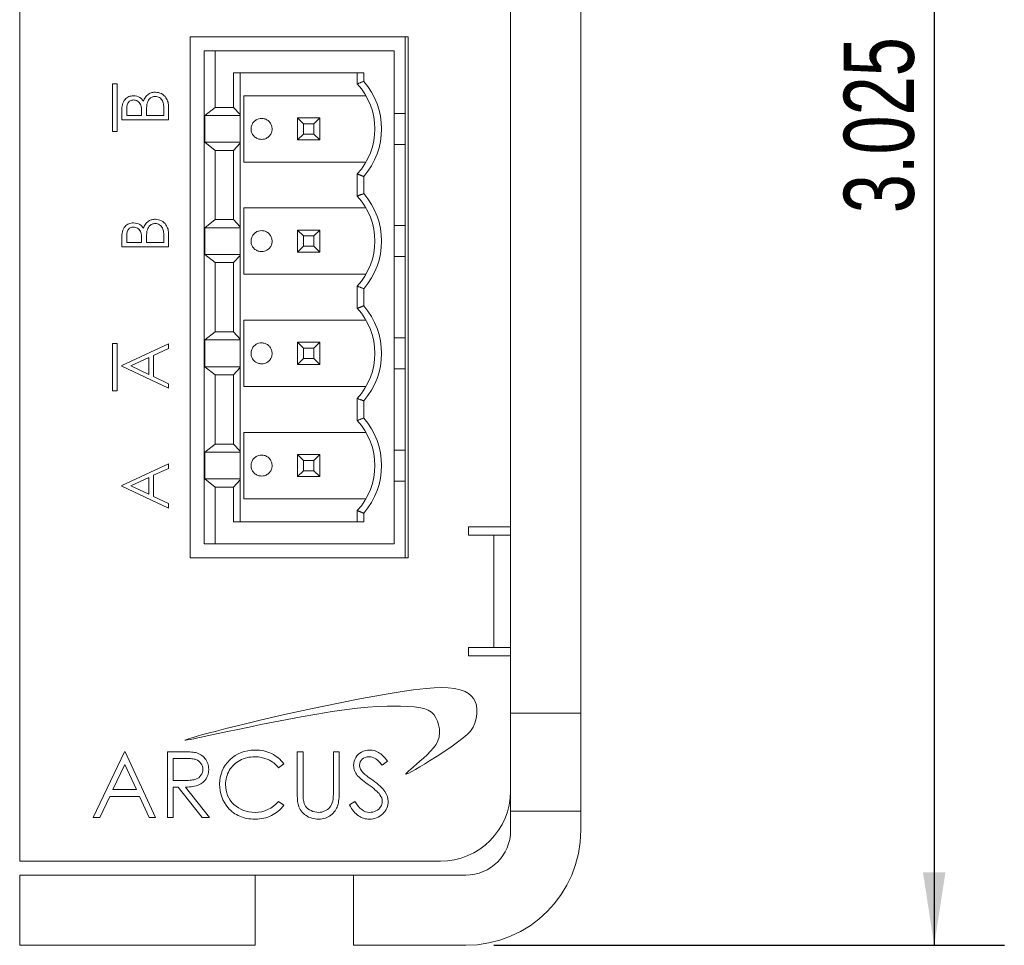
# Model space of a CAD drawing. Header units: inches. Extents: x 0.2 to 16.3, y 0.2 to 11.5.
# Tile 7 of 18: x 8.7 to 10.5, y 4.7 to 6.4. Entities that reach past the tile are written whole.
import ezdxf

# ---------------------------------------------------------------- set-up
doc = ezdxf.new("R2010")
doc.units = ezdxf.units.IN
doc.header["$MEASUREMENT"] = 0
doc.layers.add('FORMAT', color=7, linetype='Continuous')
doc.styles.add('SLDTEXTSTYLE0', font='TXT', dxfattribs={"width": 0.75})
doc.dimstyles.new('SLDDIMSTYLE0', dxfattribs={"dimtxt": 0.125, "dimasz": 0.13, "dimexe": 0, "dimexo": 0.0625, "dimgap": 0.03125, "dimtad": 2, "dimdec": 3, "dimzin": 12, "dimdsep": 46, "dimtxsty": 'Standard', "dimsah": 1, "dimcen": 0.09, "dimadec": 0, "dimazin": 0, "dimtfac": 1, "dimtdec": 3, "dimtofl": 0, "dimtmove": 0, "dimatfit": 3, "dimfxl": 0, "dimtolj": 1, "dimtzin": 12, "dimarcsym": 0})

# ---------------------------------------------------------------- blocks, each defined once
blk = doc.blocks.new('*D20')
at = {"layer": 'FORMAT'}
for p, q in [((9.7647, 7.7517), (10.4697, 7.7517)), ((10.3447, 7.7517), (10.3447, 4.7267)), ((9.5597, 4.7267), (10.4697, 4.7267))]:
    blk.add_line(p, q, dxfattribs=at)
for points in [[(10.3447, 7.7517), (10.3247, 7.6217), (10.3647, 7.6217)], [(10.3447, 4.7267), (10.3647, 4.8567), (10.3247, 4.8567)]]:
    blk.add_solid(points, dxfattribs=at)
at = {"layer": 'FORMAT', "insert": (10.1835, 6.0315), "char_height": 0.125, "attachment_point": 1, "rotation": 90, "style": 'SLDTEXTSTYLE0'}
blk.add_mtext('3.025', dxfattribs=at)

msp = doc.modelspace()

# ---------------------------------------------------------------- linework, layer by layer
at = {"color": 7, "linetype": 'Continuous', "lineweight": 15}
for p, q in [((8.7147, 4.8767), (8.7147, 7.6767)), ((9.5897, 5.1407), (9.5897, 7.3667)), ((9.7147, 5.1407), (9.7147, 7.3667)), ((9.0185, 6.3461), (9.407, 6.3461)), ((9.0185, 5.4174), (9.0185, 6.3461)), ((9.4017, 5.4174), (9.4017, 6.3461)), ((9.407, 6.3461), (9.407, 5.4174)), ((9.0435, 6.3211), (9.0435, 5.4424)), ((9.0631, 6.3211), (9.0435, 6.3211)), ((9.0631, 6.3211), (9.0631, 6.2201)), ((9.382, 6.3211), (9.0631, 6.3211)), ((9.382, 6.3211), (9.382, 5.4424)), ((9.0956, 6.2817), (9.3281, 6.2817)), ((9.0956, 6.2817), (9.0956, 6.2201)), ((9.1079, 6.2817), (9.1079, 6.2071)), ((9.3163, 6.262), (9.3163, 6.2817)), ((9.3281, 6.2817), (9.3281, 6.2665)), ((8.8804, 6.2619), (8.8804, 6.1773)), ((8.8884, 6.2619), (8.8804, 6.2619)), ((8.8884, 6.1773), (8.8884, 6.2619)), ((9.332, 6.2408), (9.1143, 6.2408)), ((9.1143, 6.2408), (9.1143, 6.1227)), ((8.8968, 6.1981), (8.8968, 6.2143)), ((8.9054, 6.2157), (8.9054, 6.2055)), ((8.9716, 6.2055), (8.9716, 6.2162)), ((8.9801, 6.2206), (8.9801, 6.1981)), ((9.0445, 6.2056), (9.0631, 6.2201)), ((9.0631, 6.2201), (9.0956, 6.2201)), ((9.0956, 6.2201), (9.1079, 6.2071)), ((8.9801, 6.1981), (8.8968, 6.1981)), ((8.9054, 6.2055), (8.9321, 6.2055)), ((8.9321, 6.2055), (8.9321, 6.2106)), ((8.9406, 6.2105), (8.9406, 6.2055)), ((8.9406, 6.2055), (8.9716, 6.2055)), ((9.0445, 6.1579), (9.0445, 6.2056)), ((9.1079, 6.2056), (9.0445, 6.2056)), ((9.1079, 6.2071), (9.1079, 6.2056)), ((9.1079, 6.2056), (9.1079, 6.1579)), ((9.21, 6.2014), (9.2205, 6.1909)), ((9.21, 6.2014), (9.21, 6.1621)), ((9.21, 6.2014), (9.2494, 6.2014)), ((9.2494, 6.2014), (9.2388, 6.1909)), ((9.2494, 6.2014), (9.2494, 6.1621)), ((9.2205, 6.1909), (9.2205, 6.1726)), ((9.2388, 6.1909), (9.2205, 6.1909)), ((9.2388, 6.1726), (9.2388, 6.1909)), ((8.8804, 6.1773), (8.8884, 6.1773)), ((9.21, 6.1621), (9.2205, 6.1726)), ((9.2494, 6.1621), (9.21, 6.1621)), ((9.2205, 6.1726), (9.2388, 6.1726)), ((9.2388, 6.1726), (9.2494, 6.1621)), ((9.0631, 6.1434), (9.0445, 6.1579)), ((9.1079, 6.1579), (9.0445, 6.1579)), ((9.0631, 6.0201), (9.0631, 6.1434)), ((9.0956, 6.1434), (9.0631, 6.1434)), ((9.1079, 6.1564), (9.0956, 6.1434)), ((9.0956, 6.0201), (9.0956, 6.1434)), ((9.1079, 6.1579), (9.1079, 6.1564)), ((9.1079, 6.1564), (9.1079, 6.0071)), ((9.1143, 6.1227), (9.332, 6.1227)), ((9.3163, 6.062), (9.3163, 6.1014)), ((9.3281, 6.0969), (9.3281, 6.0665)), ((9.332, 6.0408), (9.1143, 6.0408)), ((9.1143, 6.0408), (9.1143, 5.9227)), ((9.0445, 6.0056), (9.0631, 6.0201)), ((9.0631, 6.0201), (9.0956, 6.0201)), ((9.0956, 6.0201), (9.1079, 6.0071)), ((9.0445, 5.9579), (9.0445, 6.0056)), ((9.1079, 6.0056), (9.0445, 6.0056)), ((9.1079, 6.0071), (9.1079, 6.0056)), ((9.1079, 6.0056), (9.1079, 5.9579)), ((8.8968, 5.9716), (8.8968, 5.9878)), ((8.9054, 5.9892), (8.9054, 5.979)), ((8.9716, 5.979), (8.9716, 5.9897)), ((8.9801, 5.9941), (8.9801, 5.9716)), ((9.2205, 5.9909), (9.21, 6.0014)), ((9.21, 6.0014), (9.21, 5.9621)), ((9.2494, 6.0014), (9.21, 6.0014)), ((9.2205, 5.9909), (9.2205, 5.9726)), ((9.2388, 5.9909), (9.2205, 5.9909)), ((9.2494, 6.0014), (9.2388, 5.9909)), ((9.2388, 5.9909), (9.2388, 5.9726)), ((9.2494, 5.9621), (9.2494, 6.0014)), ((8.9801, 5.9716), (8.8968, 5.9716)), ((8.9054, 5.979), (8.9321, 5.979)), ((8.9321, 5.979), (8.9321, 5.9841)), ((8.9406, 5.984), (8.9406, 5.979)), ((8.9406, 5.979), (8.9716, 5.979)), ((9.2205, 5.9726), (9.21, 5.9621)), ((9.2205, 5.9726), (9.2388, 5.9726)), ((9.2388, 5.9726), (9.2494, 5.9621)), ((9.0631, 5.9434), (9.0445, 5.9579)), ((9.1079, 5.9579), (9.0445, 5.9579)), ((9.1079, 5.9564), (9.0956, 5.9434)), ((9.1079, 5.9579), (9.1079, 5.9564)), ((9.1079, 5.9564), (9.1079, 5.8071)), ((9.21, 5.9621), (9.2494, 5.9621)), ((9.0631, 5.8201), (9.0631, 5.9434)), ((9.0956, 5.9434), (9.0631, 5.9434)), ((9.0956, 5.8201), (9.0956, 5.9434)), ((9.1143, 5.9227), (9.332, 5.9227)), ((9.3163, 5.862), (9.3163, 5.9014)), ((9.3281, 5.8969), (9.3281, 5.8665)), ((9.332, 5.8408), (9.1143, 5.8408)), ((9.1143, 5.8408), (9.1143, 5.7227)), ((9.0445, 5.8056), (9.0631, 5.8201)), ((9.0631, 5.8201), (9.0956, 5.8201)), ((9.0956, 5.8201), (9.1079, 5.8071)), ((8.8884, 5.7995), (8.8804, 5.7995)), ((8.8804, 5.7995), (8.8804, 5.7149)), ((8.8884, 5.7149), (8.8884, 5.7995)), ((8.8968, 5.76), (8.9801, 5.7985)), ((8.9801, 5.7985), (8.9801, 5.7904)), ((9.0445, 5.7579), (9.0445, 5.8056)), ((9.1079, 5.8056), (9.0445, 5.8056)), ((9.1079, 5.8071), (9.1079, 5.8056)), ((9.1079, 5.8056), (9.1079, 5.7579)), ((9.21, 5.8014), (9.2205, 5.7909)), ((9.21, 5.8014), (9.21, 5.7621)), ((9.2494, 5.8014), (9.21, 5.8014)), ((9.2494, 5.8014), (9.2388, 5.7909)), ((9.2494, 5.7621), (9.2494, 5.8014)), ((8.9449, 5.7741), (8.9131, 5.7594)), ((8.9449, 5.7443), (8.9449, 5.7741)), ((8.9801, 5.7904), (8.9534, 5.778)), ((8.9534, 5.778), (8.9534, 5.7403)), ((9.2205, 5.7909), (9.2205, 5.7726)), ((9.2388, 5.7909), (9.2205, 5.7909)), ((9.2388, 5.7726), (9.2388, 5.7909)), ((8.8968, 5.759), (8.8968, 5.76)), ((8.9801, 5.7194), (8.8968, 5.759)), ((8.9131, 5.7594), (8.9449, 5.7443)), ((9.0631, 5.7434), (9.0445, 5.7579)), ((9.1079, 5.7579), (9.0445, 5.7579)), ((9.1079, 5.7564), (9.0956, 5.7434)), ((9.1079, 5.7579), (9.1079, 5.7564)), ((9.1079, 5.7564), (9.1079, 5.6071)), ((9.2205, 5.7726), (9.21, 5.7621)), ((9.21, 5.7621), (9.2494, 5.7621)), ((9.2205, 5.7726), (9.2388, 5.7726)), ((9.2388, 5.7726), (9.2494, 5.7621)), ((8.9534, 5.7403), (8.9801, 5.7276)), ((9.0631, 5.6201), (9.0631, 5.7434)), ((9.0956, 5.7434), (9.0631, 5.7434)), ((9.0956, 5.6201), (9.0956, 5.7434)), ((8.9801, 5.7276), (8.9801, 5.7194)), ((9.1143, 5.7227), (9.332, 5.7227)), ((8.8804, 5.7149), (8.8884, 5.7149)), ((9.3163, 5.662), (9.3163, 5.7014)), ((9.3281, 5.6969), (9.3281, 5.6665)), ((9.332, 5.6408), (9.1143, 5.6408)), ((9.1143, 5.6408), (9.1143, 5.5227)), ((9.0445, 5.6056), (9.0631, 5.6201)), ((9.0631, 5.6201), (9.0956, 5.6201)), ((9.0956, 5.6201), (9.1079, 5.6071)), ((9.0445, 5.5579), (9.0445, 5.6056)), ((9.0445, 5.6056), (9.1079, 5.6056)), ((9.1079, 5.6071), (9.1079, 5.6056)), ((9.1079, 5.6056), (9.1079, 5.5579)), ((9.21, 5.6014), (9.2205, 5.5909)), ((9.21, 5.6014), (9.21, 5.5621)), ((9.2494, 5.6014), (9.21, 5.6014)), ((9.2494, 5.6014), (9.2388, 5.5909)), ((9.2494, 5.5621), (9.2494, 5.6014)), ((8.8968, 5.5464), (8.9801, 5.5848)), ((8.9801, 5.5848), (8.9801, 5.5767)), ((9.2205, 5.5909), (9.2205, 5.5726)), ((9.2388, 5.5909), (9.2205, 5.5909)), ((9.2388, 5.5726), (9.2388, 5.5909)), ((8.9801, 5.5767), (8.9534, 5.5644)), ((8.9534, 5.5644), (8.9534, 5.5266)), ((9.2205, 5.5726), (9.21, 5.5621)), ((9.2205, 5.5726), (9.2388, 5.5726)), ((9.2388, 5.5726), (9.2494, 5.5621)), ((8.8968, 5.5453), (8.8968, 5.5464)), ((8.9449, 5.5604), (8.9131, 5.5457)), ((8.9131, 5.5457), (8.9449, 5.5306)), ((8.9449, 5.5306), (8.9449, 5.5604)), ((9.0631, 5.5434), (9.0445, 5.5579)), ((9.0445, 5.5579), (9.1079, 5.5579)), ((9.1079, 5.5564), (9.0956, 5.5434)), ((9.1079, 5.5579), (9.1079, 5.5564)), ((9.1079, 5.5564), (9.1079, 5.4817)), ((9.2494, 5.5621), (9.21, 5.5621)), ((8.9801, 5.5058), (8.8968, 5.5453)), ((9.0631, 5.5434), (9.0631, 5.4424)), ((9.0956, 5.5434), (9.0631, 5.5434)), ((9.0956, 5.5434), (9.0956, 5.4817)), ((8.9534, 5.5266), (8.9801, 5.5139)), ((8.9801, 5.5139), (8.9801, 5.5058)), ((9.1143, 5.5227), (9.332, 5.5227)), ((9.3163, 5.4817), (9.3163, 5.5014)), ((9.3281, 5.4969), (9.3281, 5.4817)), ((9.3281, 5.4817), (9.0956, 5.4817)), ((9.5147, 5.4727), (9.5897, 5.4727)), ((9.5147, 5.4577), (9.5147, 5.4727)), ((9.0435, 5.4424), (9.0631, 5.4424)), ((9.382, 5.4424), (9.0631, 5.4424)), ((9.5297, 5.4577), (9.5147, 5.4577)), ((9.5297, 5.4577), (9.5597, 5.4577)), ((9.5597, 5.4577), (9.5897, 5.4577)), ((9.5597, 5.2577), (9.5597, 5.4577)), ((9.5897, 5.2577), (9.5897, 5.4577)), ((9.407, 5.4174), (9.0185, 5.4174)), ((9.5147, 5.2427), (9.5147, 5.2577)), ((9.5147, 5.2577), (9.5297, 5.2577)), ((9.5597, 5.2577), (9.5297, 5.2577)), ((9.5597, 5.2577), (9.5897, 5.2577)), ((9.5897, 5.2427), (9.5147, 5.2427)), ((9.3926, 5.1783), (9.3681, 5.1743)), ((9.4165, 5.1819), (9.3926, 5.1783)), ((9.4394, 5.1846), (9.4165, 5.1819)), ((9.4533, 5.1856), (9.4394, 5.1846)), ((9.4664, 5.186), (9.4533, 5.1856)), ((9.4787, 5.1856), (9.4664, 5.186)), ((9.4899, 5.1844), (9.4787, 5.1856)), ((9.5001, 5.1822), (9.4899, 5.1844)), ((9.5089, 5.1789), (9.5001, 5.1822)), ((9.5147, 5.1756), (9.5089, 5.1789)), ((9.324, 5.1664), (9.28, 5.1578)), ((9.3681, 5.1743), (9.324, 5.1664)), ((9.5197, 5.1716), (9.5147, 5.1756)), ((9.5237, 5.1668), (9.5197, 5.1716)), ((9.5268, 5.1612), (9.5237, 5.1668)), ((9.5288, 5.1547), (9.5268, 5.1612)), ((9.2115, 5.1434), (9.187, 5.138)), ((9.2367, 5.1489), (9.2115, 5.1434)), ((9.28, 5.1578), (9.2367, 5.1489)), ((9.2445, 5.1389), (9.2716, 5.1432)), ((9.2716, 5.1432), (9.2976, 5.1469)), ((9.2976, 5.1469), (9.3168, 5.1493)), ((9.3168, 5.1493), (9.335, 5.1511)), ((9.335, 5.1511), (9.3524, 5.1523)), ((9.3524, 5.1523), (9.3695, 5.1529)), ((9.3695, 5.1529), (9.3813, 5.1531)), ((9.3813, 5.1531), (9.3933, 5.1529)), ((9.3933, 5.1529), (9.4055, 5.1525)), ((9.4055, 5.1525), (9.418, 5.1517)), ((9.418, 5.1517), (9.4299, 5.15)), ((9.4299, 5.15), (9.4368, 5.1483)), ((9.4368, 5.1483), (9.443, 5.1458)), ((9.443, 5.1458), (9.4485, 5.1423)), ((9.4485, 5.1423), (9.4534, 5.1374)), ((9.5297, 5.1472), (9.5288, 5.1547)), ((9.5296, 5.1391), (9.5297, 5.1472)), ((9.1409, 5.1273), (9.1196, 5.1222)), ((9.1634, 5.1326), (9.1409, 5.1273)), ((9.1447, 5.1201), (9.1665, 5.1245)), ((9.187, 5.138), (9.1634, 5.1326)), ((9.1665, 5.1245), (9.1887, 5.1288)), ((9.1887, 5.1288), (9.2167, 5.134)), ((9.2167, 5.134), (9.2445, 5.1389)), ((9.4534, 5.1374), (9.4566, 5.1324)), ((9.4566, 5.1324), (9.4594, 5.1263)), ((9.4594, 5.1263), (9.4614, 5.1194)), ((9.5262, 5.1228), (9.5284, 5.1308)), ((9.5284, 5.1308), (9.5296, 5.1391)), ((9.7147, 5.1407), (9.5897, 5.1407)), ((9.5897, 4.9657), (9.5897, 5.1407)), ((9.7147, 4.9657), (9.7147, 5.1407)), ((9.0654, 5.1086), (9.0507, 5.1048)), ((9.0819, 5.1129), (9.0654, 5.1086)), ((9.0687, 5.1041), (9.0849, 5.1076)), ((9.1, 5.1174), (9.0819, 5.1129)), ((9.0849, 5.1076), (9.1037, 5.1116)), ((9.1196, 5.1222), (9.1, 5.1174)), ((9.1037, 5.1116), (9.1237, 5.1158)), ((9.1237, 5.1158), (9.1447, 5.1201)), ((9.4614, 5.1194), (9.4627, 5.1123)), ((9.4627, 5.1123), (9.4632, 5.1054)), ((9.5124, 5.1024), (9.5182, 5.1086)), ((9.5182, 5.1086), (9.5229, 5.1155)), ((9.5229, 5.1155), (9.5262, 5.1228)), ((9.0091, 5.0924), (9.009, 5.0923)), ((9.009, 5.0923), (9.009, 5.0922)), ((9.009, 5.0922), (9.009, 5.0922)), ((9.009, 5.0922), (9.0093, 5.0921)), ((9.0094, 5.0926), (9.0091, 5.0924)), ((9.0093, 5.0921), (9.0097, 5.0921)), ((9.0106, 5.0931), (9.0094, 5.0926)), ((9.0097, 5.0921), (9.0109, 5.0922)), ((9.0124, 5.0937), (9.0106, 5.0931)), ((9.0109, 5.0922), (9.0141, 5.0927)), ((9.0156, 5.0948), (9.0124, 5.0937)), ((9.0141, 5.0927), (9.0188, 5.0936)), ((9.0198, 5.0961), (9.0156, 5.0948)), ((9.0188, 5.0936), (9.0249, 5.0948)), ((9.0258, 5.0979), (9.0198, 5.0961)), ((9.0249, 5.0948), (9.0323, 5.0964)), ((9.033, 5.0999), (9.0258, 5.0979)), ((9.0323, 5.0964), (9.041, 5.0982)), ((9.0413, 5.1022), (9.033, 5.0999)), ((9.041, 5.0982), (9.054, 5.101)), ((9.0507, 5.1048), (9.0413, 5.1022)), ((9.054, 5.101), (9.0687, 5.1041)), ((9.4602, 5.0909), (9.4569, 5.0847)), ((9.4624, 5.0977), (9.4602, 5.0909)), ((9.4632, 5.1054), (9.4624, 5.0977)), ((9.4853, 5.0818), (9.4972, 5.0903)), ((9.4972, 5.0903), (9.5054, 5.0964)), ((9.5054, 5.0964), (9.5124, 5.1024)), ((8.9015, 5.0717), (8.8459, 4.9546)), ((8.903, 5.0717), (8.9015, 5.0717)), ((8.957, 4.9546), (8.903, 5.0717)), ((9.0015, 5.0717), (8.978, 5.0717)), ((8.978, 5.0717), (8.978, 4.9546)), ((9.0062, 5.0717), (9.0015, 5.0717)), ((9.1151, 5.0723), (9.1094, 5.0704)), ((9.1212, 5.0736), (9.1151, 5.0723)), ((9.1275, 5.0745), (9.1212, 5.0736)), ((9.1342, 5.0747), (9.1275, 5.0745)), ((9.1382, 5.0746), (9.1342, 5.0747)), ((9.1421, 5.0743), (9.1382, 5.0746)), ((9.146, 5.0738), (9.1421, 5.0743)), ((9.1497, 5.0731), (9.146, 5.0738)), ((9.1533, 5.0722), (9.1497, 5.0731)), ((9.1569, 5.0711), (9.1533, 5.0722)), ((9.2198, 5.0717), (9.2093, 5.0717)), ((9.2093, 5.0717), (9.2093, 5.001)), ((9.2198, 4.9986), (9.2198, 5.0717)), ((9.2844, 5.0717), (9.2739, 5.0717)), ((9.2739, 5.0717), (9.2739, 5.0016)), ((9.2844, 5.001), (9.2844, 5.0717)), ((9.3275, 5.0727), (9.3241, 5.0711)), ((9.3311, 5.0739), (9.3275, 5.0727)), ((9.3349, 5.0745), (9.3311, 5.0739)), ((9.3388, 5.0747), (9.3349, 5.0745)), ((9.3429, 5.0745), (9.3388, 5.0747)), ((9.3469, 5.0737), (9.3429, 5.0745)), ((9.3507, 5.0723), (9.3469, 5.0737)), ((9.3545, 5.0705), (9.3507, 5.0723)), ((9.447, 5.0726), (9.4408, 5.0664)), ((9.4524, 5.0787), (9.447, 5.0726)), ((9.4569, 5.0847), (9.4524, 5.0787)), ((9.4588, 5.0641), (9.4723, 5.073)), ((9.4723, 5.073), (9.4853, 5.0818)), ((8.9885, 5.0597), (8.9885, 5.0207)), ((9.0105, 5.0597), (8.9885, 5.0597)), ((9.0105, 5.0716), (9.0062, 5.0717)), ((9.0144, 5.0715), (9.0105, 5.0716)), ((9.0136, 5.0597), (9.0105, 5.0597)), ((9.0164, 5.0596), (9.0136, 5.0597)), ((9.0179, 5.0713), (9.0144, 5.0715)), ((9.0191, 5.0594), (9.0164, 5.0596)), ((9.021, 5.0711), (9.0179, 5.0713)), ((9.0215, 5.0592), (9.0191, 5.0594)), ((9.0237, 5.0708), (9.021, 5.0711)), ((9.0236, 5.0589), (9.0215, 5.0592)), ((9.0256, 5.0586), (9.0236, 5.0589)), ((9.0261, 5.0705), (9.0237, 5.0708)), ((9.0273, 5.0582), (9.0256, 5.0586)), ((9.028, 5.0701), (9.0261, 5.0705)), ((9.0288, 5.0577), (9.0273, 5.0582)), ((9.0306, 5.0695), (9.028, 5.0701)), ((9.0314, 5.0565), (9.0288, 5.0577)), ((9.033, 5.0686), (9.0306, 5.0695)), ((9.0338, 5.055), (9.0314, 5.0565)), ((9.0353, 5.0676), (9.033, 5.0686)), ((9.0359, 5.0531), (9.0338, 5.055)), ((9.0375, 5.0664), (9.0353, 5.0676)), ((9.0396, 5.065), (9.0375, 5.0664)), ((9.0415, 5.0634), (9.0396, 5.065)), ((9.0434, 5.0617), (9.0415, 5.0634)), ((9.045, 5.0598), (9.0434, 5.0617)), ((9.0466, 5.0578), (9.045, 5.0598)), ((9.0479, 5.0556), (9.0466, 5.0578)), ((9.0491, 5.0534), (9.0479, 5.0556)), ((9.0891, 5.0572), (9.0849, 5.0526)), ((9.0938, 5.0613), (9.0891, 5.0572)), ((9.0987, 5.0649), (9.0938, 5.0613)), ((9.1039, 5.0679), (9.0987, 5.0649)), ((9.1014, 5.0525), (9.1042, 5.0544)), ((9.1094, 5.0704), (9.1039, 5.0679)), ((9.1042, 5.0544), (9.1071, 5.0561)), ((9.1071, 5.0561), (9.1102, 5.0576)), ((9.1102, 5.0576), (9.1133, 5.059)), ((9.1133, 5.059), (9.1165, 5.0601)), ((9.1165, 5.0601), (9.1198, 5.0611)), ((9.1198, 5.0611), (9.1231, 5.0618)), ((9.1231, 5.0618), (9.1265, 5.0623)), ((9.1265, 5.0623), (9.13, 5.0626)), ((9.13, 5.0626), (9.1335, 5.0627)), ((9.1335, 5.0627), (9.1399, 5.0624)), ((9.1399, 5.0624), (9.146, 5.0615)), ((9.146, 5.0615), (9.1518, 5.0599)), ((9.1518, 5.0599), (9.1574, 5.0578)), ((9.1603, 5.0698), (9.1569, 5.0711)), ((9.1574, 5.0578), (9.1601, 5.0564)), ((9.1601, 5.0564), (9.1627, 5.055)), ((9.1636, 5.0683), (9.1603, 5.0698)), ((9.1627, 5.055), (9.1651, 5.0534)), ((9.1669, 5.0666), (9.1636, 5.0683)), ((9.1699, 5.0647), (9.1669, 5.0666)), ((9.1729, 5.0627), (9.1699, 5.0647)), ((9.1756, 5.0606), (9.1729, 5.0627)), ((9.1783, 5.0582), (9.1756, 5.0606)), ((9.1808, 5.0557), (9.1783, 5.0582)), ((9.1831, 5.0531), (9.1808, 5.0557)), ((9.3108, 5.0547), (9.3101, 5.0511)), ((9.312, 5.0581), (9.3108, 5.0547)), ((9.3136, 5.0613), (9.312, 5.0581)), ((9.3157, 5.0642), (9.3136, 5.0613)), ((9.3181, 5.0669), (9.3157, 5.0642)), ((9.3209, 5.0692), (9.3181, 5.0669)), ((9.3241, 5.0711), (9.3209, 5.0692)), ((9.3216, 5.0537), (9.3231, 5.0562)), ((9.3231, 5.0562), (9.3252, 5.0584)), ((9.3252, 5.0584), (9.3278, 5.0603)), ((9.3278, 5.0603), (9.3307, 5.0617)), ((9.3307, 5.0617), (9.334, 5.0625)), ((9.334, 5.0625), (9.3376, 5.0627)), ((9.3376, 5.0627), (9.3405, 5.0625)), ((9.3405, 5.0625), (9.3432, 5.062)), ((9.3432, 5.062), (9.3459, 5.0611)), ((9.3459, 5.0611), (9.3484, 5.0598)), ((9.3484, 5.0598), (9.3497, 5.059)), ((9.3497, 5.059), (9.351, 5.0579)), ((9.351, 5.0579), (9.3525, 5.0567)), ((9.3525, 5.0567), (9.3539, 5.0553)), ((9.3539, 5.0553), (9.3555, 5.0537)), ((9.3563, 5.0693), (9.3545, 5.0705)), ((9.3582, 5.0679), (9.3563, 5.0693)), ((9.3601, 5.0663), (9.3582, 5.0679)), ((9.362, 5.0645), (9.3601, 5.0663)), ((9.3605, 5.0477), (9.37, 5.0549)), ((9.364, 5.0624), (9.362, 5.0645)), ((9.3659, 5.0601), (9.364, 5.0624)), ((9.3679, 5.0576), (9.3659, 5.0601)), ((9.37, 5.0549), (9.3679, 5.0576)), ((9.4281, 5.0548), (9.4221, 5.0496)), ((9.4342, 5.0603), (9.4281, 5.0548)), ((9.4408, 5.0664), (9.4342, 5.0603)), ((9.4363, 5.0498), (9.4454, 5.0555)), ((9.4454, 5.0555), (9.4588, 5.0641)), ((8.9021, 5.0489), (8.8809, 5.0042)), ((8.9227, 5.0042), (8.9021, 5.0489)), ((9.0377, 5.0509), (9.0359, 5.0531)), ((9.0392, 5.0485), (9.0377, 5.0509)), ((9.0403, 5.046), (9.0392, 5.0485)), ((9.0409, 5.0433), (9.0403, 5.046)), ((9.0403, 5.0348), (9.0409, 5.0376)), ((9.0411, 5.0404), (9.0409, 5.0433)), ((9.0409, 5.0376), (9.0411, 5.0404)), ((9.05, 5.051), (9.0491, 5.0534)), ((9.0507, 5.0485), (9.05, 5.051)), ((9.0512, 5.046), (9.0507, 5.0485)), ((9.0515, 5.0432), (9.0512, 5.046)), ((9.0513, 5.0357), (9.0516, 5.0404)), ((9.0516, 5.0404), (9.0515, 5.0432)), ((9.0756, 5.0376), (9.0737, 5.032)), ((9.0782, 5.0428), (9.0756, 5.0376)), ((9.0812, 5.0479), (9.0782, 5.0428)), ((9.0849, 5.0526), (9.0812, 5.0479)), ((9.0867, 5.0354), (9.0883, 5.0382)), ((9.0883, 5.0382), (9.0901, 5.041)), ((9.0901, 5.041), (9.092, 5.0436)), ((9.092, 5.0436), (9.0941, 5.046)), ((9.0941, 5.046), (9.0964, 5.0483)), ((9.0964, 5.0483), (9.0988, 5.0505)), ((9.0988, 5.0505), (9.1014, 5.0525)), ((9.1651, 5.0534), (9.1675, 5.0517)), ((9.1675, 5.0517), (9.1698, 5.0498)), ((9.1698, 5.0498), (9.172, 5.0477)), ((9.172, 5.0477), (9.1741, 5.0455)), ((9.1741, 5.0455), (9.1761, 5.0432)), ((9.1761, 5.0432), (9.1853, 5.0502)), ((9.1853, 5.0502), (9.1831, 5.0531)), ((9.3101, 5.0511), (9.3099, 5.0474)), ((9.3099, 5.0474), (9.31, 5.045)), ((9.31, 5.045), (9.3103, 5.0427)), ((9.3103, 5.0427), (9.3108, 5.0404)), ((9.3108, 5.0404), (9.3115, 5.0382)), ((9.3115, 5.0382), (9.3125, 5.0359)), ((9.3204, 5.0479), (9.3207, 5.0509)), ((9.3205, 5.046), (9.3204, 5.0479)), ((9.3208, 5.0442), (9.3205, 5.046)), ((9.3207, 5.0509), (9.3216, 5.0537)), ((9.3213, 5.0423), (9.3208, 5.0442)), ((9.322, 5.0405), (9.3213, 5.0423)), ((9.3231, 5.0387), (9.322, 5.0405)), ((9.3244, 5.0368), (9.3231, 5.0387)), ((9.3261, 5.0348), (9.3244, 5.0368)), ((9.3555, 5.0537), (9.3571, 5.0519)), ((9.3571, 5.0519), (9.3587, 5.0499)), ((9.3587, 5.0499), (9.3605, 5.0477)), ((9.4075, 5.037), (9.4045, 5.0343)), ((9.4116, 5.0406), (9.4075, 5.037)), ((9.4165, 5.0448), (9.4116, 5.0406)), ((9.4137, 5.0365), (9.4202, 5.0402)), ((9.4221, 5.0496), (9.4165, 5.0448)), ((9.4202, 5.0402), (9.4278, 5.0447)), ((9.4278, 5.0447), (9.4363, 5.0498)), ((8.9885, 5.0207), (9.01, 5.0205)), ((9.01, 5.0205), (9.013, 5.0205)), ((9.013, 5.0205), (9.0158, 5.0207)), ((9.0158, 5.0207), (9.0184, 5.0208)), ((9.0184, 5.0208), (9.0208, 5.0211)), ((9.0208, 5.0211), (9.023, 5.0214)), ((9.023, 5.0214), (9.025, 5.0217)), ((9.025, 5.0217), (9.0268, 5.0222)), ((9.0268, 5.0222), (9.0284, 5.0227)), ((9.0284, 5.0227), (9.0312, 5.024)), ((9.0312, 5.024), (9.0338, 5.0255)), ((9.0338, 5.0255), (9.0359, 5.0275)), ((9.0359, 5.0275), (9.0377, 5.0297)), ((9.0377, 5.0297), (9.0392, 5.0322)), ((9.0392, 5.0322), (9.0403, 5.0348)), ((9.0414, 5.0171), (9.0444, 5.0201)), ((9.0444, 5.0201), (9.047, 5.0235)), ((9.047, 5.0235), (9.049, 5.0273)), ((9.049, 5.0273), (9.0505, 5.0314)), ((9.0505, 5.0314), (9.0513, 5.0357)), ((9.0714, 5.0202), (9.0711, 5.0139)), ((9.0723, 5.0262), (9.0714, 5.0202)), ((9.0737, 5.032), (9.0723, 5.0262)), ((9.0817, 5.0165), (9.0821, 5.0199)), ((9.0821, 5.0199), (9.0826, 5.0231)), ((9.0826, 5.0231), (9.0833, 5.0263)), ((9.0833, 5.0263), (9.0843, 5.0295)), ((9.0843, 5.0295), (9.0854, 5.0325)), ((9.0854, 5.0325), (9.0867, 5.0354)), ((9.3125, 5.0359), (9.3136, 5.0338)), ((9.3136, 5.0338), (9.3149, 5.0317)), ((9.3149, 5.0317), (9.3164, 5.0296)), ((9.3164, 5.0296), (9.3176, 5.0283)), ((9.3176, 5.0283), (9.319, 5.0267)), ((9.319, 5.0267), (9.3209, 5.025)), ((9.3209, 5.025), (9.3231, 5.0231)), ((9.3231, 5.0231), (9.3257, 5.0211)), ((9.3257, 5.0211), (9.3286, 5.0188)), ((9.3281, 5.0328), (9.3261, 5.0348)), ((9.3289, 5.0321), (9.3281, 5.0328)), ((9.33, 5.0312), (9.3289, 5.0321)), ((9.3315, 5.0301), (9.33, 5.0312)), ((9.3333, 5.0287), (9.3315, 5.0301)), ((9.3354, 5.0272), (9.3333, 5.0287)), ((9.3379, 5.0254), (9.3354, 5.0272)), ((9.3407, 5.0234), (9.3379, 5.0254)), ((9.3439, 5.0211), (9.3407, 5.0234)), ((9.3477, 5.0183), (9.3439, 5.0211)), ((9.4028, 5.0323), (9.4027, 5.0319)), ((9.4027, 5.0319), (9.4027, 5.0318)), ((9.4027, 5.0318), (9.4028, 5.0317)), ((9.4034, 5.0331), (9.4028, 5.0323)), ((9.4028, 5.0317), (9.4032, 5.0316)), ((9.4032, 5.0316), (9.4037, 5.0317)), ((9.4045, 5.0343), (9.4034, 5.0331)), ((9.4037, 5.0317), (9.405, 5.0321)), ((9.405, 5.0321), (9.4084, 5.0337)), ((9.4084, 5.0337), (9.4137, 5.0365)), ((8.8809, 5.0042), (8.9227, 5.0042)), ((8.9885, 4.9546), (8.9885, 5.0087)), ((8.9885, 5.0087), (8.9971, 5.0087)), ((8.9971, 5.0087), (9.0401, 4.9546)), ((9.0531, 4.9546), (9.0101, 5.0087)), ((9.0101, 5.0087), (9.0138, 5.0087)), ((9.0138, 5.0087), (9.0172, 5.0089)), ((9.0172, 5.0089), (9.0205, 5.0092)), ((9.0205, 5.0092), (9.0236, 5.0097)), ((9.0236, 5.0097), (9.0264, 5.0102)), ((9.0264, 5.0102), (9.0291, 5.0108)), ((9.0291, 5.0108), (9.0315, 5.0116)), ((9.0315, 5.0116), (9.0338, 5.0125)), ((9.0338, 5.0125), (9.0378, 5.0146)), ((9.0378, 5.0146), (9.0414, 5.0171)), ((9.0711, 5.0139), (9.0714, 5.0079)), ((9.0714, 5.0079), (9.0721, 5.0021)), ((9.0721, 5.0021), (9.0732, 4.9965)), ((9.0816, 5.0131), (9.0817, 5.0165)), ((9.0819, 5.0079), (9.0816, 5.0131)), ((9.0826, 5.0029), (9.0819, 5.0079)), ((9.0837, 4.9982), (9.0826, 5.0029)), ((9.2739, 5.0016), (9.2738, 4.9983)), ((9.3286, 5.0188), (9.3319, 5.0163)), ((9.3319, 5.0163), (9.3356, 5.0136)), ((9.3356, 5.0136), (9.3393, 5.011)), ((9.3393, 5.011), (9.3427, 5.0084)), ((9.3427, 5.0084), (9.3458, 5.0059)), ((9.3458, 5.0059), (9.3486, 5.0035)), ((9.3512, 5.0156), (9.3477, 5.0183)), ((9.3486, 5.0035), (9.3511, 5.0012)), ((9.3543, 5.013), (9.3512, 5.0156)), ((9.3572, 5.0104), (9.3543, 5.013)), ((9.3598, 5.008), (9.3572, 5.0104)), ((9.362, 5.0056), (9.3598, 5.008)), ((9.364, 5.0033), (9.362, 5.0056)), ((9.3656, 5.001), (9.364, 5.0033)), ((8.8574, 4.9546), (8.8752, 4.9922)), ((8.8752, 4.9922), (8.9283, 4.9922)), ((8.9283, 4.9922), (8.9456, 4.9546)), ((9.0732, 4.9965), (9.0748, 4.9912)), ((9.0748, 4.9912), (9.0769, 4.9861)), ((9.0769, 4.9861), (9.0795, 4.9812)), ((9.0854, 4.9937), (9.0837, 4.9982)), ((9.0875, 4.9894), (9.0854, 4.9937)), ((9.09, 4.9853), (9.0875, 4.9894)), ((9.0931, 4.9814), (9.09, 4.9853)), ((9.2093, 5.001), (9.2093, 4.9967)), ((9.2093, 4.9967), (9.2094, 4.9928)), ((9.2094, 4.9928), (9.2096, 4.9892)), ((9.2096, 4.9892), (9.2098, 4.9859)), ((9.2098, 4.9859), (9.2101, 4.983)), ((9.2198, 4.9959), (9.2198, 4.9986)), ((9.2199, 4.9935), (9.2198, 4.9959)), ((9.2199, 4.9914), (9.2199, 4.9935)), ((9.22, 4.9896), (9.2199, 4.9914)), ((9.2201, 4.9881), (9.22, 4.9896)), ((9.2201, 4.9869), (9.2201, 4.9881)), ((9.2203, 4.986), (9.2201, 4.9869)), ((9.2209, 4.9827), (9.2203, 4.986)), ((9.2729, 4.9846), (9.2727, 4.9834)), ((9.2732, 4.9862), (9.2729, 4.9846)), ((9.2734, 4.988), (9.2732, 4.9862)), ((9.2735, 4.9901), (9.2734, 4.988)), ((9.2737, 4.9926), (9.2735, 4.9901)), ((9.2738, 4.9953), (9.2737, 4.9926)), ((9.2738, 4.9983), (9.2738, 4.9953)), ((9.2832, 4.9837), (9.2836, 4.9868)), ((9.2836, 4.9868), (9.2839, 4.9901)), ((9.2839, 4.9901), (9.2842, 4.9935)), ((9.2842, 4.9935), (9.2843, 4.9972)), ((9.2843, 4.9972), (9.2844, 5.001)), ((9.3511, 5.0012), (9.3533, 4.9991)), ((9.3533, 4.9991), (9.3552, 4.997)), ((9.3552, 4.997), (9.3567, 4.995)), ((9.3567, 4.995), (9.3586, 4.9921)), ((9.3586, 4.9921), (9.3599, 4.9893)), ((9.3599, 4.9893), (9.3607, 4.9864)), ((9.3607, 4.9864), (9.3609, 4.9835)), ((9.3682, 4.9966), (9.3656, 5.001)), ((9.37, 4.9922), (9.3682, 4.9966)), ((9.3711, 4.9877), (9.37, 4.9922)), ((9.3715, 4.9833), (9.3711, 4.9877)), ((9.0795, 4.9812), (9.0825, 4.9765)), ((9.0825, 4.9765), (9.086, 4.9721)), ((9.086, 4.9721), (9.0882, 4.9696)), ((9.0882, 4.9696), (9.0906, 4.9673)), ((9.0906, 4.9673), (9.0931, 4.9651)), ((9.0966, 4.9778), (9.0931, 4.9814)), ((9.1004, 4.9745), (9.0966, 4.9778)), ((9.1045, 4.9716), (9.1004, 4.9745)), ((9.1089, 4.9692), (9.1045, 4.9716)), ((9.1134, 4.9672), (9.1089, 4.9692)), ((9.1183, 4.9656), (9.1134, 4.9672)), ((9.1572, 4.9685), (9.1518, 4.9664)), ((9.1623, 4.9712), (9.1572, 4.9685)), ((9.1671, 4.9746), (9.1623, 4.9712)), ((9.1717, 4.9786), (9.1671, 4.9746)), ((9.1761, 4.9831), (9.1717, 4.9786)), ((9.1755, 4.9658), (9.1781, 4.9681)), ((9.1853, 4.9762), (9.1761, 4.9831)), ((9.1781, 4.9681), (9.1806, 4.9706)), ((9.1806, 4.9706), (9.183, 4.9733)), ((9.183, 4.9733), (9.1853, 4.9762)), ((9.2101, 4.983), (9.2105, 4.9804)), ((9.2105, 4.9804), (9.2109, 4.9782)), ((9.2109, 4.9782), (9.2114, 4.9763)), ((9.2114, 4.9763), (9.2123, 4.9736)), ((9.2123, 4.9736), (9.2134, 4.971)), ((9.2134, 4.971), (9.2148, 4.9686)), ((9.2148, 4.9686), (9.2163, 4.9663)), ((9.2217, 4.9797), (9.2209, 4.9827)), ((9.2229, 4.9769), (9.2217, 4.9797)), ((9.2243, 4.9745), (9.2229, 4.9769)), ((9.2261, 4.9723), (9.2243, 4.9745)), ((9.2284, 4.9702), (9.2261, 4.9723)), ((9.231, 4.9684), (9.2284, 4.9702)), ((9.2341, 4.9667), (9.231, 4.9684)), ((9.2374, 4.9654), (9.2341, 4.9667)), ((9.2611, 4.9674), (9.2585, 4.9661)), ((9.2634, 4.969), (9.2611, 4.9674)), ((9.2655, 4.9708), (9.2634, 4.969)), ((9.2674, 4.9729), (9.2655, 4.9708)), ((9.2691, 4.9751), (9.2674, 4.9729)), ((9.2705, 4.9777), (9.2691, 4.9751)), ((9.2717, 4.9804), (9.2705, 4.9777)), ((9.2727, 4.9834), (9.2717, 4.9804)), ((9.2754, 4.9645), (9.277, 4.9666)), ((9.277, 4.9666), (9.2783, 4.9687)), ((9.2783, 4.9687), (9.2795, 4.9709)), ((9.2795, 4.9709), (9.2806, 4.9732)), ((9.2806, 4.9732), (9.2814, 4.9756)), ((9.2814, 4.9756), (9.2821, 4.9781)), ((9.2821, 4.9781), (9.2827, 4.9808)), ((9.2827, 4.9808), (9.2832, 4.9837)), ((9.3123, 4.9831), (9.3024, 4.9772)), ((9.3024, 4.9772), (9.3043, 4.9739)), ((9.3043, 4.9739), (9.3062, 4.9708)), ((9.3062, 4.9708), (9.3081, 4.968)), ((9.3081, 4.968), (9.3101, 4.9654)), ((9.3151, 4.9786), (9.3123, 4.9831)), ((9.3181, 4.9746), (9.3151, 4.9786)), ((9.3211, 4.9712), (9.3181, 4.9746)), ((9.3243, 4.9685), (9.3211, 4.9712)), ((9.3275, 4.9664), (9.3243, 4.9685)), ((9.3523, 4.9678), (9.3497, 4.9663)), ((9.3546, 4.9696), (9.3523, 4.9678)), ((9.3565, 4.9715), (9.3546, 4.9696)), ((9.3581, 4.9737), (9.3565, 4.9715)), ((9.3593, 4.976), (9.3581, 4.9737)), ((9.3602, 4.9785), (9.3593, 4.976)), ((9.3608, 4.9809), (9.3602, 4.9785)), ((9.3609, 4.9835), (9.3608, 4.9809)), ((9.366, 4.966), (9.3677, 4.9686)), ((9.3677, 4.9686), (9.369, 4.9713)), ((9.369, 4.9713), (9.3701, 4.9742)), ((9.3701, 4.9742), (9.3708, 4.9771)), ((9.3708, 4.9771), (9.3713, 4.9802)), ((9.3713, 4.9802), (9.3715, 4.9833)), ((8.8459, 4.9546), (8.8574, 4.9546)), ((8.9456, 4.9546), (8.957, 4.9546)), ((8.978, 4.9546), (8.9885, 4.9546)), ((9.0401, 4.9546), (9.0531, 4.9546)), ((9.0931, 4.9651), (9.0956, 4.9631)), ((9.0956, 4.9631), (9.0983, 4.9613)), ((9.0983, 4.9613), (9.1011, 4.9596)), ((9.1011, 4.9596), (9.1039, 4.9581)), ((9.1039, 4.9581), (9.1069, 4.9567)), ((9.1069, 4.9567), (9.11, 4.9555)), ((9.11, 4.9555), (9.1132, 4.9545)), ((9.1132, 4.9545), (9.1164, 4.9536)), ((9.1164, 4.9536), (9.1198, 4.9529)), ((9.1233, 4.9645), (9.1183, 4.9656)), ((9.1198, 4.9529), (9.1233, 4.9523)), ((9.1287, 4.9638), (9.1233, 4.9645)), ((9.1233, 4.9523), (9.1268, 4.9519)), ((9.1268, 4.9519), (9.1305, 4.9517)), ((9.1342, 4.9636), (9.1287, 4.9638)), ((9.1305, 4.9517), (9.1343, 4.9516)), ((9.1404, 4.9639), (9.1342, 4.9636)), ((9.1343, 4.9516), (9.1383, 4.9517)), ((9.1383, 4.9517), (9.1422, 4.952)), ((9.1462, 4.9648), (9.1404, 4.9639)), ((9.1422, 4.952), (9.146, 4.9525)), ((9.146, 4.9525), (9.1496, 4.9532)), ((9.1518, 4.9664), (9.1462, 4.9648)), ((9.1496, 4.9532), (9.1533, 4.9541)), ((9.1533, 4.9541), (9.1568, 4.9552)), ((9.1568, 4.9552), (9.1602, 4.9565)), ((9.1602, 4.9565), (9.1635, 4.958)), ((9.1635, 4.958), (9.1667, 4.9597)), ((9.1667, 4.9597), (9.1697, 4.9616)), ((9.1697, 4.9616), (9.1727, 4.9636)), ((9.1727, 4.9636), (9.1755, 4.9658)), ((9.2163, 4.9663), (9.218, 4.9641)), ((9.218, 4.9641), (9.22, 4.962)), ((9.22, 4.962), (9.2221, 4.9601)), ((9.2221, 4.9601), (9.2245, 4.9584)), ((9.2245, 4.9584), (9.227, 4.9568)), ((9.227, 4.9568), (9.2296, 4.9554)), ((9.2296, 4.9554), (9.2323, 4.9543)), ((9.2323, 4.9543), (9.2352, 4.9533)), ((9.2352, 4.9533), (9.2382, 4.9526)), ((9.2407, 4.9644), (9.2374, 4.9654)), ((9.2382, 4.9526), (9.2414, 4.952)), ((9.2441, 4.9638), (9.2407, 4.9644)), ((9.2414, 4.952), (9.2446, 4.9517)), ((9.2474, 4.9636), (9.2441, 4.9638)), ((9.2446, 4.9517), (9.248, 4.9516)), ((9.2503, 4.9638), (9.2474, 4.9636)), ((9.248, 4.9516), (9.2511, 4.9517)), ((9.2531, 4.9642), (9.2503, 4.9638)), ((9.2511, 4.9517), (9.2541, 4.9521)), ((9.2558, 4.965), (9.2531, 4.9642)), ((9.2541, 4.9521), (9.2569, 4.9526)), ((9.2585, 4.9661), (9.2558, 4.965)), ((9.2569, 4.9526), (9.2597, 4.9534)), ((9.2597, 4.9534), (9.2623, 4.9544)), ((9.2623, 4.9544), (9.2648, 4.9556)), ((9.2648, 4.9556), (9.2672, 4.9571)), ((9.2672, 4.9571), (9.2695, 4.9588)), ((9.2695, 4.9588), (9.2716, 4.9606)), ((9.2716, 4.9606), (9.2736, 4.9625)), ((9.2736, 4.9625), (9.2754, 4.9645)), ((9.3101, 4.9654), (9.3121, 4.963)), ((9.3121, 4.963), (9.3142, 4.9609)), ((9.3142, 4.9609), (9.3163, 4.9591)), ((9.3163, 4.9591), (9.3185, 4.9575)), ((9.3185, 4.9575), (9.3207, 4.9561)), ((9.3207, 4.9561), (9.323, 4.9549)), ((9.323, 4.9549), (9.3254, 4.9539)), ((9.3254, 4.9539), (9.3277, 4.9531)), ((9.3309, 4.9648), (9.3275, 4.9664)), ((9.3277, 4.9531), (9.3302, 4.9524)), ((9.3302, 4.9524), (9.3327, 4.952)), ((9.3344, 4.9639), (9.3309, 4.9648)), ((9.3327, 4.952), (9.3353, 4.9517)), ((9.338, 4.9636), (9.3344, 4.9639)), ((9.3353, 4.9517), (9.338, 4.9516)), ((9.3411, 4.9638), (9.338, 4.9636)), ((9.338, 4.9516), (9.3414, 4.9518)), ((9.3441, 4.9643), (9.3411, 4.9638)), ((9.3414, 4.9518), (9.3447, 4.9522)), ((9.3469, 4.9651), (9.3441, 4.9643)), ((9.3447, 4.9522), (9.3479, 4.9529)), ((9.3497, 4.9663), (9.3469, 4.9651)), ((9.3479, 4.9529), (9.3509, 4.954)), ((9.3509, 4.954), (9.3538, 4.9553)), ((9.3538, 4.9553), (9.3566, 4.9569)), ((9.3566, 4.9569), (9.3592, 4.9588)), ((9.3592, 4.9588), (9.3617, 4.961)), ((9.3617, 4.961), (9.364, 4.9635)), ((9.364, 4.9635), (9.366, 4.966)), ((9.5897, 4.9317), (9.5897, 4.9657)), ((9.7147, 4.9657), (9.5897, 4.9657)), ((9.7147, 4.9657), (9.7147, 4.9317)), ((8.7747, 4.8767), (8.7147, 4.8767)), ((8.7447, 4.8767), (8.7747, 4.8767)), ((8.7747, 4.8767), (9.4647, 4.8767)), ((8.7747, 4.8767), (9.4647, 4.8767)), ((8.7147, 4.7267), (8.7147, 4.8517)), ((8.7147, 4.8517), (9.1347, 4.8517)), ((9.1347, 4.8517), (9.1347, 4.7267)), ((9.1347, 4.8517), (9.3097, 4.8517)), ((9.3097, 4.7267), (9.3097, 4.8517)), ((9.3097, 4.8517), (9.5097, 4.8517)), ((8.7147, 4.7267), (9.1347, 4.7267)), ((9.3097, 4.7267), (9.5097, 4.7267))]:
    msp.add_line(p, q, dxfattribs=at)
for centre, radius, start, end in [((9.2297, 6.1817), 0.1299, 319.2509, 40.7491), ((9.2297, 6.1817), 0.1181, 317.1666, 42.8334), ((9.2297, 5.9817), 0.1181, 317.1666, 42.8334), ((9.2297, 5.9817), 0.1299, 319.2509, 40.7491), ((9.2297, 5.7817), 0.1181, 317.1666, 42.8334), ((9.2297, 5.7817), 0.1299, 319.2509, 40.7491), ((9.2297, 5.5817), 0.1181, 317.1666, 42.8334), ((9.2297, 5.5817), 0.1299, 319.2509, 40.7491), ((9.4647, 5.0017), 0.125, 270, 0), ((9.5097, 4.9317), 0.205, 270, 0), ((9.5097, 4.9317), 0.08, 270, 0)]:
    msp.add_arc(centre, radius, start, end, dxfattribs=at)
for points in [[(9.3281, 6.2665), (9.3163, 6.262)], [(9.4017, 6.2093), (9.382, 6.2093)], [(9.382, 6.1542), (9.4017, 6.1542)], [(9.3163, 6.1014), (9.3281, 6.0969)], [(9.3281, 6.0665), (9.3163, 6.062)], [(9.4017, 6.0093), (9.382, 6.0093)], [(9.382, 5.9542), (9.4017, 5.9542)], [(9.3163, 5.9014), (9.3281, 5.8969)], [(9.3281, 5.8665), (9.3163, 5.862)], [(9.4017, 5.8093), (9.382, 5.8093)], [(9.382, 5.7542), (9.4017, 5.7542)], [(9.3163, 5.7014), (9.3281, 5.6969)], [(9.3281, 5.6665), (9.3163, 5.662)], [(9.4017, 5.6093), (9.382, 5.6093)], [(9.382, 5.5542), (9.4017, 5.5542)], [(9.3163, 5.5014), (9.3281, 5.4969)]]:
    msp.add_open_spline(points, degree=1, dxfattribs=at)
for points, knots in [([(8.8968, 6.2143), (8.8969, 6.2179), (8.897, 6.225), (8.9013, 6.2344), (8.9091, 6.2399), (8.9147, 6.2405), (8.9175, 6.2408)], [0, 0, 0, 0, 0.281351, 0.559957, 0.779913, 1, 1, 1, 1]), ([(8.9176, 6.2333), (8.9156, 6.2331), (8.9125, 6.2327), (8.9093, 6.2301), (8.9057, 6.2251), (8.9055, 6.2199), (8.9054, 6.2157)], [0, 0, 0, 0, 0.249267, 0.374899, 0.500587, 1, 1, 1, 1]), ([(8.9175, 6.2408), (8.9215, 6.2403), (8.9288, 6.2393), (8.9332, 6.2337), (8.9352, 6.2312)], [0, 0, 0, 0, 0.559198, 1, 1, 1, 1]), ([(8.9321, 6.2106), (8.9321, 6.2158), (8.932, 6.2223), (8.9278, 6.2288), (8.9249, 6.2313), (8.9214, 6.233), (8.9189, 6.2332), (8.9176, 6.2333)], [0, 0, 0, 0, 0.498607, 0.624016, 0.749402, 0.874732, 1, 1, 1, 1]), ([(8.9352, 6.2312), (8.9362, 6.2337), (8.9382, 6.2386), (8.9438, 6.2439), (8.9502, 6.2467), (8.9544, 6.2471), (8.9565, 6.2472)], [0, 0, 0, 0, 0.280408, 0.559562, 0.779731, 1, 1, 1, 1]), ([(8.9565, 6.2397), (8.9544, 6.2395), (8.9504, 6.239), (8.9444, 6.2342), (8.9427, 6.2292), (8.9416, 6.2261)], [0, 0, 0, 0, 0.279939, 0.560435, 1, 1, 1, 1]), ([(8.9565, 6.2472), (8.9602, 6.2467), (8.9677, 6.2457), (8.9756, 6.2382), (8.9796, 6.2294), (8.98, 6.2235), (8.9801, 6.2206)], [0, 0, 0, 0, 0.27913, 0.558665, 0.779075, 1, 1, 1, 1]), ([(8.9716, 6.2162), (8.9716, 6.2188), (8.9715, 6.224), (8.9698, 6.2319), (8.9652, 6.237), (8.9604, 6.2394), (8.9578, 6.2396), (8.9565, 6.2397)], [0, 0, 0, 0, 0.251053, 0.500846, 0.749472, 0.874759, 1, 1, 1, 1]), ([(8.9416, 6.2261), (8.9412, 6.2232), (8.9406, 6.218), (8.9406, 6.2128), (8.9406, 6.2105)], [0, 0, 0, 0, 0.559734, 1, 1, 1, 1]), ([(9.1458, 6.163), (9.1437, 6.1632), (9.1405, 6.1635), (9.1357, 6.1657), (9.1324, 6.1683), (9.1299, 6.1717), (9.1279, 6.1754), (9.127, 6.1795), (9.1271, 6.1848), (9.1282, 6.1889), (9.1304, 6.1925), (9.133, 6.1958), (9.1365, 6.1983), (9.1411, 6.2001), (9.144, 6.2004), (9.1458, 6.2005)], [0, 0, 0, 0, 0.107233, 0.160271, 0.267504, 0.320542, 0.373581, 0.480814, 0.533852, 0.641085, 0.694124, 0.747162, 0.854395, 0.907434, 1, 1, 1, 1]), ([(9.1458, 6.2005), (9.1479, 6.2003), (9.1511, 6.2), (9.1559, 6.1978), (9.1592, 6.1952), (9.1618, 6.1918), (9.1637, 6.1881), (9.1647, 6.1839), (9.1646, 6.1787), (9.1634, 6.1746), (9.1613, 6.1709), (9.1586, 6.1677), (9.1551, 6.1652), (9.1505, 6.1633), (9.1476, 6.1631), (9.1458, 6.163)], [0, 0, 0, 0, 0.1072327, 0.1602712, 0.267504, 0.3205422, 0.3735809, 0.4808135, 0.5338522, 0.6410848, 0.6941236, 0.747162, 0.8543946, 0.907433, 1, 1, 1, 1]), ([(8.9352, 6.0047), (8.9362, 6.0072), (8.9382, 6.0122), (8.9438, 6.0174), (8.9502, 6.0203), (8.9544, 6.0206), (8.9565, 6.0207)], [0, 0, 0, 0, 0.280408, 0.559562, 0.779731, 1, 1, 1, 1]), ([(8.9565, 6.0207), (8.9602, 6.0202), (8.9677, 6.0192), (8.9756, 6.0117), (8.9796, 6.0029), (8.98, 5.997), (8.9801, 5.9941)], [0, 0, 0, 0, 0.27913, 0.558665, 0.779075, 1, 1, 1, 1]), ([(8.8968, 5.9878), (8.8969, 5.9914), (8.897, 5.9985), (8.9013, 6.0079), (8.9091, 6.0134), (8.9147, 6.014), (8.9175, 6.0143)], [0, 0, 0, 0, 0.281352, 0.5599567, 0.7799127, 1, 1, 1, 1]), ([(8.9176, 6.0068), (8.9156, 6.0066), (8.9125, 6.0062), (8.9093, 6.0036), (8.9057, 5.9986), (8.9055, 5.9934), (8.9054, 5.9892)], [0, 0, 0, 0, 0.249267, 0.374899, 0.500588, 1, 1, 1, 1]), ([(8.9175, 6.0143), (8.9215, 6.0138), (8.9288, 6.0128), (8.9332, 6.0072), (8.9352, 6.0047)], [0, 0, 0, 0, 0.559199, 1, 1, 1, 1]), ([(8.9321, 5.9841), (8.9321, 5.9893), (8.932, 5.9958), (8.9278, 6.0023), (8.9249, 6.0048), (8.9214, 6.0065), (8.9189, 6.0067), (8.9176, 6.0068)], [0, 0, 0, 0, 0.498607, 0.624016, 0.749402, 0.874732, 1, 1, 1, 1]), ([(8.9565, 6.0132), (8.9544, 6.013), (8.9504, 6.0125), (8.9444, 6.0077), (8.9427, 6.0027), (8.9416, 5.9996)], [0, 0, 0, 0, 0.279939, 0.560435, 1, 1, 1, 1]), ([(8.9716, 5.9897), (8.9716, 5.9923), (8.9715, 5.9975), (8.9698, 6.0054), (8.9652, 6.0105), (8.9604, 6.0129), (8.9578, 6.0131), (8.9565, 6.0132)], [0, 0, 0, 0, 0.251053, 0.500846, 0.749472, 0.874759, 1, 1, 1, 1]), ([(8.9416, 5.9996), (8.9412, 5.9967), (8.9406, 5.9915), (8.9406, 5.9863), (8.9406, 5.984)], [0, 0, 0, 0, 0.5597345, 1, 1, 1, 1]), ([(9.1458, 5.963), (9.1437, 5.9632), (9.1405, 5.9635), (9.1357, 5.9657), (9.1324, 5.9683), (9.1299, 5.9717), (9.1279, 5.9754), (9.127, 5.9795), (9.1271, 5.9848), (9.1282, 5.9889), (9.1304, 5.9925), (9.133, 5.9958), (9.1365, 5.9983), (9.1411, 6.0001), (9.144, 6.0004), (9.1458, 6.0005)], [0, 0, 0, 0, 0.1072327, 0.1602712, 0.267504, 0.3205427, 0.3735814, 0.4808139, 0.5338526, 0.6410852, 0.6941235, 0.747162, 0.854395, 0.9074336, 1, 1, 1, 1]), ([(9.1458, 6.0005), (9.1479, 6.0003), (9.1511, 6), (9.1559, 5.9978), (9.1592, 5.9952), (9.1618, 5.9918), (9.1637, 5.9881), (9.1647, 5.9839), (9.1646, 5.9787), (9.1634, 5.9746), (9.1613, 5.9709), (9.1586, 5.9677), (9.1551, 5.9652), (9.1505, 5.9633), (9.1476, 5.9631), (9.1458, 5.963)], [0, 0, 0, 0, 0.107233, 0.160271, 0.267504, 0.320543, 0.373581, 0.480814, 0.533853, 0.641085, 0.694123, 0.747162, 0.854394, 0.907433, 1, 1, 1, 1]), ([(9.1458, 5.763), (9.1437, 5.7632), (9.1405, 5.7635), (9.1357, 5.7657), (9.1324, 5.7683), (9.1299, 5.7717), (9.1279, 5.7754), (9.127, 5.7795), (9.1271, 5.7848), (9.1282, 5.7889), (9.1304, 5.7925), (9.133, 5.7958), (9.1365, 5.7983), (9.1411, 5.8001), (9.144, 5.8004), (9.1458, 5.8005)], [0, 0, 0, 0, 0.107233, 0.160271, 0.267504, 0.320543, 0.373582, 0.480814, 0.533853, 0.641085, 0.694123, 0.747162, 0.854395, 0.907434, 1, 1, 1, 1]), ([(9.1458, 5.8005), (9.1479, 5.8003), (9.1511, 5.8), (9.1559, 5.7978), (9.1592, 5.7952), (9.1618, 5.7918), (9.1637, 5.7881), (9.1647, 5.7839), (9.1646, 5.7787), (9.1634, 5.7746), (9.1613, 5.7709), (9.1586, 5.7677), (9.1551, 5.7652), (9.1505, 5.7633), (9.1476, 5.7631), (9.1458, 5.763)], [0, 0, 0, 0, 0.107233, 0.160271, 0.267504, 0.320543, 0.373582, 0.480814, 0.533853, 0.641085, 0.694123, 0.747162, 0.854395, 0.907433, 1, 1, 1, 1]), ([(9.1458, 5.563), (9.1437, 5.5632), (9.1405, 5.5635), (9.1357, 5.5657), (9.1324, 5.5683), (9.1299, 5.5717), (9.1279, 5.5754), (9.127, 5.5795), (9.1271, 5.5848), (9.1282, 5.5889), (9.1304, 5.5925), (9.133, 5.5958), (9.1365, 5.5983), (9.1411, 5.6001), (9.144, 5.6004), (9.1458, 5.6005)], [0, 0, 0, 0, 0.107233, 0.160271, 0.267504, 0.320542, 0.373581, 0.480813, 0.533852, 0.641085, 0.694123, 0.747162, 0.854395, 0.907434, 1, 1, 1, 1]), ([(9.1458, 5.6005), (9.1479, 5.6003), (9.1511, 5.6), (9.1559, 5.5978), (9.1592, 5.5952), (9.1618, 5.5918), (9.1637, 5.5881), (9.1647, 5.5839), (9.1646, 5.5787), (9.1634, 5.5746), (9.1613, 5.5709), (9.1586, 5.5677), (9.1551, 5.5652), (9.1505, 5.5633), (9.1476, 5.5631), (9.1458, 5.563)], [0, 0, 0, 0, 0.107233, 0.160271, 0.267504, 0.320542, 0.373581, 0.480814, 0.533852, 0.641085, 0.694123, 0.747162, 0.854394, 0.907433, 1, 1, 1, 1])]:
    msp.add_open_spline(points, degree=3, knots=knots, dxfattribs=at)

# ---------------------------------------------------------------- dimensions: what is measured, and where the dimension line sits
at = {"layer": 'FORMAT'}
dim = msp.add_linear_dim(base=(10.3447, 4.7267), p1=(9.7147, 7.7517), p2=(9.5097, 4.7267), angle=90, dimstyle='SLDDIMSTYLE0', dxfattribs=at)
dim.commit()
dim.dimension.update_dxf_attribs({"geometry": '*D20', "text_midpoint": (10.3447, 6.2392), "dimtype": 160})

doc.saveas('drawing.dxf')
